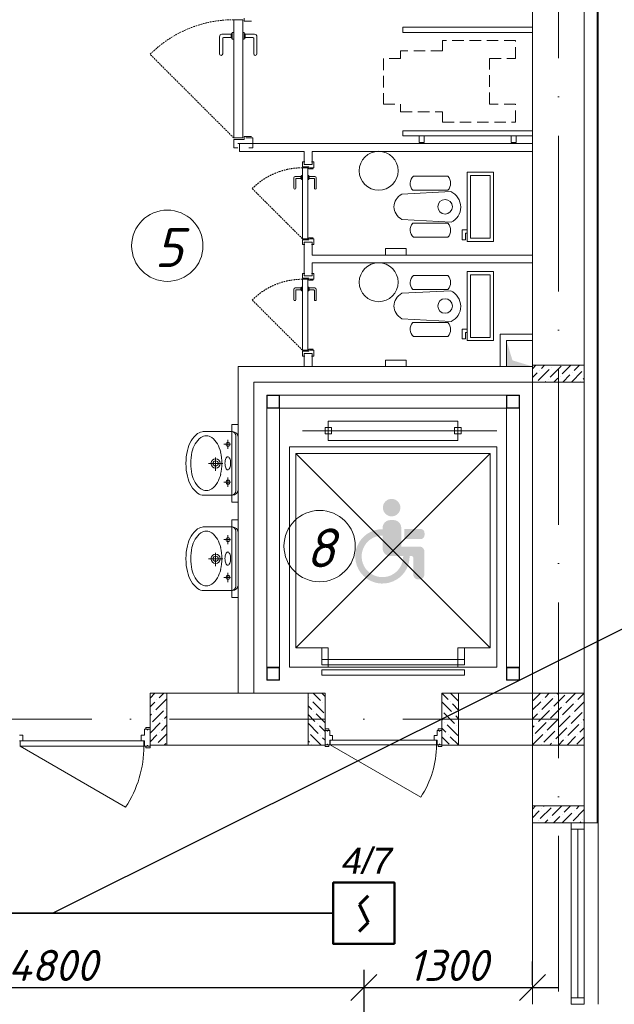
# Model space of a CAD drawing. Header units: millimetres. Extents: x 1114507 to 93926427, y 174473 to 817039.
# Tile 113 of 256: x 1703309 to 1707896, y 487101 to 494697. Entities that reach past the tile are written whole.
import ezdxf

# ---------------------------------------------------------------- set-up
doc = ezdxf.new("R2010")
doc.units = ezdxf.units.MM
for name, pattern in [('ACAD_ISO10W100', [18, 12, -3, 0, -3]), ('Beruniy Xref$0$DASHED', [19.05, 12.7, -6.35]), ('ШТРИХОВАЯ', [19.05, 12.7, -6.35])]:
    doc.linetypes.add(name, pattern=pattern)
for name, color, linetype, lineweight in [('.', 7, 'Continuous', 15), ('Doors', 86, 'Continuous', 13), ('expl', 234, 'Continuous', 13), ('SHEMA', 174, 'Continuous', 25), ('инвалиды', 250, 'Continuous', 40), ('Метал', 157, 'Continuous', 30), ('размеры', 12, 'Continuous', 15), ('Сантехника', 150, 'Continuous', 13)]:
    doc.layers.add(name, color=color, linetype=linetype, lineweight=lineweight)
doc.layers.add('kcd_tx', color=7, linetype='Continuous')
doc.layers.add('PDF22_Geometry', color=7, linetype='Continuous', true_color=0x979797)
doc.layers.add('АСО-стены кирпич 380 мм', color=7, linetype='Continuous', lineweight=35, true_color=0x745739)
doc.styles.get("Standard").update_dxf_attribs({"font": 'isocpeui.ttf'})
doc.dimstyles.new('Санжар', dxfattribs={"dimtxt": 240, "dimasz": 200, "dimexe": 200, "dimexo": 200, "dimgap": 50, "dimtad": 1, "dimdec": 0, "dimtxsty": 'Standard', "dimblk": 'OBLIQUE', "dimcen": 2.5, "dimdle": 200, "dimclrd": 152, "dimclre": 152, "dimclrt": 152, "dimadec": 0, "dimazin": 0, "dimtfac": 1, "dimtdec": 0, "dimtmove": 0, "dimatfit": 3, "dimldrblk": 'OBLIQUE', "dimfxl": 0, "dimlwd": 0, "dimlwe": 0, "dimarcsym": 0})

# ---------------------------------------------------------------- blocks, each defined once
blk = doc.blocks.new('blokqav2mak')
at = {"layer": '.', "lineweight": 0, "ltscale": 100}
h = blk.add_hatch(color=251, dxfattribs=at)
h.dxf.hatch_style = 1
h.paths.add_polyline_path([(1572482, 778846.3), (1572282, 778845.1), (1572282, 779045.1), (1572328.1, 778893.1)])
at = {"layer": 'инвалиды', "lineweight": 0, "ltscale": 200, "true_color": 0xfab905}
h = blk.add_hatch(color=40, dxfattribs=at)
h.paths.add_polyline_path([(1571326.1, 777600.8, -0.414214), (1571386.1, 777660.8), (1571410.1, 777660.8, -0.414214), (1571470.1, 777600.8), (1571470.1, 777456.9), (1571610.7, 777456.9, -0.414214), (1571648.2, 777419.4), (1571648.2, 777240.5, -0.414214), (1571610.7, 777203), (1571600.4, 777203, -0.414214), (1571562.9, 777240.5), (1571562.9, 777368.5, 0.414214), (1571547.9, 777383.5), (1571386.1, 777383.5, -0.414214), (1571326.1, 777443.5)])
h.paths.add_polyline_path([(1571493.5, 777591.7), (1571619.4, 777591.7, -0.414214), (1571649.4, 777561.7), (1571649.4, 777544.5, -0.414214), (1571619.4, 777514.5), (1571493.5, 777514.5)])
h.paths.add_polyline_path([(1571326.1, 777590.8), (1571326.1, 777541.4, 2.454646), (1571485.2, 777383.5), (1571534.7, 777383.5, -2.445012)])
h.paths.add_polyline_path([(1571328.3, 777757, -1), (1571463.3, 777757, -1)])
at = {"color": 32, "lineweight": 0, "ltscale": 100}
blk.add_line((1572982, 775325.1), (1572982, 782725.1), dxfattribs=at)
at = {"color": 252, "lineweight": 0, "ltscale": 100}
for p, q in [((1572989, 775325.1), (1572989, 782732.1)), ((1572989, 775325.1), (1572882, 775325.1)), ((1572989, 775325.1), (1572882, 775325.1)), ((1572882, 775325.1), (1572989, 775325.1))]:
    blk.add_line(p, q, dxfattribs=at)
at = {"lineweight": 0, "ltscale": 100}
for p, q in [((1572882, 775325.1), (1572882, 782625.1)), ((1572482, 775325.1), (1572482, 782225.1)), ((1571347.3, 779705.1), (1571347.3, 779755.1)), ((1571347.3, 779755.1), (1571507.3, 779755.1)), ((1571507.3, 779755.1), (1571507.3, 779705.1)), ((1571507.3, 779705.1), (1571347.3, 779705.1)), ((1572282, 778845.1), (1572282, 779045.1)), ((1572282, 779045.1), (1572482, 779045.1)), ((1572482, 779045.1), (1572482, 778845.1)), ((1572482, 778845.1), (1570212, 778845.1)), ((1570212, 778845.1), (1570212, 776325.1)), ((1571347.3, 778845.1), (1571347.3, 778895.1)), ((1571347.3, 778895.1), (1571507.3, 778895.1)), ((1571507.3, 778845.1), (1571347.3, 778845.1)), ((1571507.3, 778895.1), (1571507.3, 778845.1)), ((1572482, 778845.1), (1572282, 778845.1)), ((1572482, 778725.1), (1570332, 778725.1)), ((1570332, 778725.1), (1570332, 776325.1)), ((1570212, 778398.1), (1570162, 778398.1)), ((1570162, 778398.1), (1570162, 777798.1)), ((1570212, 777798.1), (1570212, 778398.1)), ((1570162, 777798.1), (1570212, 777798.1)), ((1570212, 777662.7), (1570162, 777662.7)), ((1570162, 777662.7), (1570162, 777062.7)), ((1570212, 777062.7), (1570212, 777662.7)), ((1570162, 777062.7), (1570212, 777062.7)), ((1569532, 776325.1), (1570882, 776325.1)), ((1569532, 776325.1), (1569532, 775925.1)), ((1570882, 776325.1), (1570882, 775925.1)), ((1570882, 775925.1), (1570882, 776325.1)), ((1571782, 775926), (1571782, 776326)), ((1571912, 776325.1), (1572482, 776325.1)), ((1569532, 775925.1), (1570882, 775925.1)), ((1571912, 775925.1), (1572482, 775925.1)), ((1572882, 775325.1), (1572482, 775325.1)), ((1572482, 775325.1), (1572882, 775325.1)), ((1572482, 775325.1), (1572482, 773925.1)), ((1572989, 775325.1), (1572989, 773925.1))]:
    blk.add_line(p, q, dxfattribs=at)
at = {"color": 1, "linetype": 'ACAD_ISO10W100', "lineweight": 0, "ltscale": 100}
for p, q in [((1572682, 782425.1), (1572682, 766825.1)), ((1572682, 776125.1), (1545682, 776125.1))]:
    blk.add_line(p, q, dxfattribs=at)
at = {"color": 0, "lineweight": 0}
for p, q in [((1570177.9, 780608.9), (1570177.9, 781521.4)), ((1570177.9, 781521.4), (1570246.7, 781521.4)), ((1570246.7, 781521.4), (1570246.7, 780608.9)), ((1570259.2, 781533.9), (1570259.2, 781508.9)), ((1570259.2, 781508.9), (1570315.4, 781508.9)), ((1570068, 781390.1), (1570068, 781258.9)), ((1570158, 781408.9), (1570086.7, 781408.9)), ((1570093, 781258.9), (1570093, 781377.6)), ((1570099.2, 781383.9), (1570158, 781383.9)), ((1570157.9, 781408.9), (1570157.9, 781383.9)), ((1570165.4, 781415.1), (1570164.2, 781415.1)), ((1570164.2, 781377.6), (1570165.4, 781377.6)), ((1570165.4, 781371.4), (1570165.4, 781421.4)), ((1570165.4, 781421.4), (1570177.9, 781421.4)), ((1570177.9, 781371.4), (1570165.4, 781371.4)), ((1570177.9, 781421.4), (1570177.9, 781371.4)), ((1570259.2, 781421.4), (1570246.7, 781421.4)), ((1570246.7, 781371.4), (1570259.2, 781371.4)), ((1570259.2, 781371.4), (1570259.2, 781421.4)), ((1570259.2, 781415.1), (1570260.4, 781415.1)), ((1570260.4, 781377.6), (1570259.2, 781377.6)), ((1570266.6, 781408.9), (1570337.9, 781408.9)), ((1570325.4, 781383.9), (1570266.6, 781383.9)), ((1570266.7, 781408.9), (1570266.7, 781383.9)), ((1570331.6, 781258.9), (1570331.6, 781377.6)), ((1570356.6, 781390.1), (1570356.6, 781258.9)), ((1570246.7, 780608.9), (1570177.9, 780608.9)), ((1570177.9, 780533.9), (1570177.9, 780596.4)), ((1570177.9, 780596.4), (1570259.2, 780596.4)), ((1570259.2, 780596.4), (1570259.2, 780621.4)), ((1570259.2, 780621.4), (1570315.4, 780621.4)), ((1570271.7, 780608.9), (1570326.1, 780608.9)), ((1570326.1, 780608.9), (1570326.1, 780533.9)), ((1570209.2, 780533.9), (1570177.9, 780533.9)), ((1570209.2, 780565.1), (1570294.9, 780565.1)), ((1570326.1, 780533.9), (1570294.9, 780533.9)), ((1570726.3, 780423.9), (1570707.6, 780423.9)), ((1570707.6, 780423.9), (1570707.6, 780386.4)), ((1570707.6, 780386.4), (1570756.3, 780386.4)), ((1570707.6, 779831.4), (1570707.6, 780378.9)), ((1570707.6, 780378.9), (1570748.8, 780378.9)), ((1570726.3, 780405.1), (1570777.8, 780405.1)), ((1570748.8, 780378.9), (1570748.8, 779831.4)), ((1570756.3, 780386.4), (1570756.3, 780371.4)), ((1570756.3, 780371.4), (1570790.1, 780371.4)), ((1570763.8, 780378.9), (1570796.5, 780378.9)), ((1570796.5, 780423.9), (1570777.8, 780423.9)), ((1570796.5, 780378.9), (1570796.5, 780423.9)), ((1570641.6, 780300.1), (1570641.6, 780221.4)), ((1570695.6, 780311.4), (1570652.9, 780311.4)), ((1570656.6, 780221.4), (1570656.6, 780292.6)), ((1570660.4, 780296.4), (1570695.6, 780296.4)), ((1570695.6, 780311.4), (1570695.6, 780296.4)), ((1570700.1, 780315.1), (1570699.3, 780315.1)), ((1570699.3, 780292.6), (1570700.1, 780292.6)), ((1570700.1, 780288.9), (1570700.1, 780318.9)), ((1570700.1, 780318.9), (1570707.6, 780318.9)), ((1570707.6, 780288.9), (1570700.1, 780288.9)), ((1570707.6, 780318.9), (1570707.6, 780288.9)), ((1570756.3, 780318.9), (1570748.8, 780318.9)), ((1570748.8, 780288.9), (1570756.3, 780288.9)), ((1570756.3, 780288.9), (1570756.3, 780318.9)), ((1570756.3, 780315.1), (1570757.1, 780315.1)), ((1570757.1, 780292.6), (1570756.3, 780292.6)), ((1570760.8, 780311.4), (1570803.5, 780311.4)), ((1570760.8, 780311.4), (1570760.8, 780296.4)), ((1570796, 780296.4), (1570760.8, 780296.4)), ((1570799.8, 780221.4), (1570799.8, 780292.6)), ((1570814.8, 780300.1), (1570814.8, 780221.4)), ((1570748.8, 779831.4), (1570707.6, 779831.4)), ((1570756.3, 779823.9), (1570756.3, 779838.9)), ((1570756.3, 779838.9), (1570790.1, 779838.9)), ((1570763.8, 779831.4), (1570796.5, 779831.4)), ((1570796.5, 779831.4), (1570796.5, 779786.4)), ((1570707.6, 779786.4), (1570707.6, 779823.9)), ((1570707.6, 779823.9), (1570756.3, 779823.9)), ((1570726.3, 779786.4), (1570707.6, 779786.4)), ((1570726.3, 779805.1), (1570777.8, 779805.1)), ((1570796.5, 779786.4), (1570777.8, 779786.4)), ((1570726.3, 779563.9), (1570707.6, 779563.9)), ((1570707.6, 779563.9), (1570707.6, 779526.4)), ((1570726.3, 779545.1), (1570777.8, 779545.1)), ((1570796.5, 779563.9), (1570777.8, 779563.9)), ((1570796.5, 779518.9), (1570796.5, 779563.9)), ((1570695.6, 779451.4), (1570652.9, 779451.4)), ((1570695.6, 779451.4), (1570695.6, 779436.4)), ((1570700.1, 779455.1), (1570699.3, 779455.1)), ((1570700.1, 779428.9), (1570700.1, 779458.9)), ((1570700.1, 779458.9), (1570707.6, 779458.9)), ((1570707.6, 779526.4), (1570756.3, 779526.4)), ((1570707.6, 778971.4), (1570707.6, 779518.9)), ((1570707.6, 779518.9), (1570748.8, 779518.9)), ((1570707.6, 779458.9), (1570707.6, 779428.9)), ((1570748.8, 779518.9), (1570748.8, 778971.4)), ((1570756.3, 779458.9), (1570748.8, 779458.9)), ((1570756.3, 779526.4), (1570756.3, 779511.4)), ((1570756.3, 779511.4), (1570790.1, 779511.4)), ((1570756.3, 779428.9), (1570756.3, 779458.9)), ((1570756.3, 779455.1), (1570757.1, 779455.1)), ((1570760.8, 779451.4), (1570803.5, 779451.4)), ((1570760.8, 779451.4), (1570760.8, 779436.4)), ((1570763.8, 779518.9), (1570796.5, 779518.9)), ((1570641.6, 779440.1), (1570641.6, 779361.4)), ((1570656.6, 779361.4), (1570656.6, 779432.6)), ((1570660.4, 779436.4), (1570695.6, 779436.4)), ((1570699.3, 779432.6), (1570700.1, 779432.6)), ((1570707.6, 779428.9), (1570700.1, 779428.9)), ((1570748.8, 779428.9), (1570756.3, 779428.9)), ((1570757.1, 779432.6), (1570756.3, 779432.6)), ((1570796, 779436.4), (1570760.8, 779436.4)), ((1570799.8, 779361.4), (1570799.8, 779432.6)), ((1570814.8, 779440.1), (1570814.8, 779361.4)), ((1570748.8, 778971.4), (1570707.6, 778971.4)), ((1570707.6, 778926.4), (1570707.6, 778963.9)), ((1570707.6, 778963.9), (1570756.3, 778963.9)), ((1570726.3, 778926.4), (1570707.6, 778926.4)), ((1570726.3, 778945.1), (1570777.8, 778945.1)), ((1570756.3, 778963.9), (1570756.3, 778978.9)), ((1570756.3, 778978.9), (1570790.1, 778978.9)), ((1570763.8, 778971.4), (1570796.5, 778971.4)), ((1570796.5, 778926.4), (1570777.8, 778926.4)), ((1570796.5, 778971.4), (1570796.5, 778926.4))]:
    blk.add_line(p, q, dxfattribs=at)
at = {"lineweight": 0}
for p, q in [((1571482, 781423.6), (1571482, 781463.6)), ((1571482, 781463.6), (1572482, 781463.5)), ((1572482, 781463.5), (1572482, 781423.5)), ((1572482, 781423.5), (1571482, 781423.6)), ((1571482, 780625.2), (1571482, 780665.2)), ((1571482, 780665.2), (1572482, 780665.1)), ((1572482, 780625.1), (1571482, 780625.2)), ((1571647.3, 780625.1), (1571607.3, 780625.1)), ((1571607.3, 780625.1), (1571607.3, 780575.1)), ((1571647.3, 780575.1), (1571647.3, 780625.1)), ((1572316.7, 780575.1), (1572316.7, 780625.1)), ((1572316.7, 780625.1), (1572356.7, 780625.1)), ((1572356.7, 780625.1), (1572356.7, 780575.1)), ((1572482, 780665.1), (1572482, 780625.1)), ((1571607.3, 780575.1), (1571647.3, 780575.1)), ((1572356.7, 780575.1), (1572316.7, 780575.1))]:
    blk.add_line(p, q, dxfattribs=at)
at = {"linetype": 'ШТРИХОВАЯ', "lineweight": 0, "ltscale": 7}
for p, q in [((1572352, 781360), (1571788.3, 781360)), ((1571788.3, 781360), (1571788.3, 781280.4)), ((1572352, 781220.7), (1572352, 781360)), ((1571788.3, 781280.4), (1571465.3, 781280.4)), ((1571465.3, 781280.4), (1571465.3, 781220.7)), ((1571465.3, 781220.7), (1571332, 781220.7)), ((1571332, 781220.7), (1571332, 780870.7)), ((1572152, 780870.7), (1572152, 781220.7)), ((1572152, 781220.7), (1572352, 781220.7)), ((1571332, 780870.7), (1571465.3, 780870.7)), ((1571465.3, 780870.7), (1571465.3, 780811)), ((1572352, 780870.7), (1572152, 780870.7)), ((1572352, 780731.4), (1572352, 780870.7)), ((1571465.3, 780811), (1571788.3, 780811)), ((1571788.3, 780811), (1571788.3, 780731.4)), ((1571788.3, 780731.4), (1572352, 780731.4))]:
    blk.add_line(p, q, dxfattribs=at)
at = {"color": 0, "linetype": 'Beruniy Xref$0$DASHED', "lineweight": 0}
for p, q in [((1570177.9, 780608.9), (1569532.7, 781254.1)), ((1570707.6, 779831.4), (1570320.4, 780218.5)), ((1570707.6, 778971.4), (1570320.4, 779358.5))]:
    blk.add_line(p, q, dxfattribs=at)
at = {"color": 116, "lineweight": 0, "ltscale": 100, "true_color": 0x136734}
for p, q in [((1572482, 779095.1), (1572232, 779095.1)), ((1572232, 779095.1), (1572232, 778845.1))]:
    blk.add_line(p, q, dxfattribs=at)
at = {"linetype": 'Continuous', "lineweight": 0, "ltscale": 100}
for p, q in [((1572482, 778828.2, 0), (1572508.9, 778855.1, 0)), ((1572552.5, 778831.4, 0), (1572576.2, 778855.1, 0)), ((1572619.9, 778764, 0), (1572704.1, 778848.2, 0)), ((1572712.5, 778789.3, 0), (1572778.3, 778855.1, 0)), ((1572805.1, 778814.5, 0), (1572845.7, 778855.1, 0)), ((1572482, 778760.9, 0), (1572518.8, 778797.7, 0)), ((1572527.3, 778738.8, 0), (1572611.5, 778823, 0)), ((1572535.7, 778814.5, 0), (1572535.7, 778814.5, 0)), ((1572628.3, 778839.8, 0), (1572628.3, 778839.8, 0)), ((1572695.6, 778772.4, 0), (1572695.6, 778772.4, 0)), ((1572715.7, 778725.1, 0), (1572771.4, 778780.9, 0)), ((1572783, 778725.1, 0), (1572864, 778806.1, 0)), ((1572788.3, 778797.7, 0), (1572788.3, 778797.7, 0)), ((1572880.9, 778823, 0), (1572880.9, 778823, 0)), ((1572580.9, 778725.1, 0), (1572586.2, 778730.4, 0)), ((1572603, 778747.2, 0), (1572603, 778747.2, 0)), ((1572648.3, 778725.1, 0), (1572678.8, 778755.6, 0)), ((1572855.6, 778730.4, 0), (1572855.6, 778730.4, 0)), ((1572872.4, 778747.2, 0), (1572882, 778756.8, 0)), ((1569532, 776286.9, 0), (1569570.3, 776325.1, 0)), ((1569577.3, 776197.4, 0), (1569661.5, 776281.6, 0)), ((1569585.7, 776273.2, 0), (1569585.7, 776273.2, 0)), ((1569602.6, 776290, 0), (1569637.6, 776325.1, 0)), ((1570752, 776295, 0), (1570754.1, 776293, 0)), ((1570770.9, 776276.1, 0), (1570770.9, 776276.1, 0)), ((1570789.3, 776325.1, 0), (1570846.7, 776267.7, 0)), ((1570856.7, 776325.1, 0), (1570882, 776299.7, 0)), ((1571782.5, 776325.1, 0), (1571831.5, 776276.1, 0)), ((1571849.9, 776325.1, 0), (1571912, 776263, 0)), ((1572486.7, 776267.9), (1572543.8, 776325.1)), ((1572554, 776200.6), (1572638.2, 776284.8)), ((1572562.4, 776276.3), (1572562.4, 776276.3)), ((1572579.3, 776293.2), (1572611.2, 776325.1)), ((1572646.6, 776225.8), (1572730.8, 776310)), ((1572655, 776301.6), (1572655, 776301.6)), ((1572671.9, 776318.4), (1572678.5, 776325.1)), ((1572739.2, 776251.1), (1572813.2, 776325.1)), ((1572831.8, 776276.3), (1572880.6, 776325.1)), ((1569532, 776219.5, 0), (1569568.9, 776256.4, 0)), ((1569552, 776104.8, 0), (1569636.2, 776189, 0)), ((1569653.1, 776205.9, 0), (1569653.1, 776205.9, 0)), ((1570752, 776227.7, 0), (1570779.3, 776200.4, 0)), ((1570787.7, 776259.3, 0), (1570871.9, 776175.1, 0)), ((1570863.5, 776250.9, 0), (1570863.5, 776250.9, 0)), ((1570880.4, 776234, 0), (1570882, 776232.4, 0)), ((1571782, 776258.3, 0), (1571856.8, 776183.5, 0)), ((1571848.3, 776259.3, 0), (1571848.3, 776259.3, 0)), ((1571865.2, 776242.5, 0), (1571912, 776195.6, 0)), ((1572482, 776196), (1572545.6, 776259.5)), ((1572528.7, 776108), (1572612.9, 776192.2)), ((1572621.4, 776133.2), (1572705.5, 776217.4)), ((1572629.8, 776209), (1572629.8, 776209)), ((1572714, 776158.5), (1572798.2, 776242.7)), ((1572722.4, 776234.2), (1572722.4, 776234.2)), ((1572806.6, 776183.7), (1572882, 776259.2)), ((1572815, 776259.5), (1572815, 776259.5)), ((1569532, 776152.2, 0), (1569543.6, 776163.8, 0)), ((1569560.5, 776180.6, 0), (1569560.5, 776180.6, 0)), ((1569627.8, 776113.2, 0), (1569627.8, 776113.2, 0)), ((1569644.6, 776130.1, 0), (1569662, 776147.5, 0)), ((1570752, 776160.3, 0), (1570804.6, 776107.8, 0)), ((1570796.2, 776183.5, 0), (1570796.2, 776183.5, 0)), ((1570813, 776166.7, 0), (1570882, 776097.7, 0)), ((1571782, 776123.5, 0), (1571789.4, 776116.2, 0)), ((1571797.8, 776175.1, 0), (1571882, 776090.9, 0)), ((1571873.6, 776166.7, 0), (1571873.6, 776166.7, 0)), ((1571890.4, 776149.9, 0), (1571912, 776128.3, 0)), ((1572482, 776128.6), (1572520.3, 776166.9)), ((1572537.2, 776183.7), (1572537.2, 776183.7)), ((1572596.1, 776040.6), (1572680.3, 776124.8)), ((1572604.5, 776116.4), (1572604.5, 776116.4)), ((1572688.7, 776065.9), (1572772.9, 776150.1)), ((1572697.1, 776141.6), (1572697.1, 776141.6)), ((1572781.3, 776091.1), (1572865.5, 776175.3)), ((1572789.7, 776166.9), (1572789.7, 776166.9)), ((1572873.9, 776116.4), (1572882, 776124.5)), ((1569532, 776017.5, 0), (1569611, 776096.4, 0)), ((1569535.2, 776088, 0), (1569535.2, 776088, 0)), ((1569619.4, 776037.5, 0), (1569662, 776080.1, 0)), ((1570752, 776093, 0), (1570829.8, 776015.2, 0)), ((1570821.4, 776090.9, 0), (1570821.4, 776090.9, 0)), ((1570838.3, 776074.1, 0), (1570882, 776030.3, 0)), ((1571782, 776056.2, 0), (1571814.7, 776023.6, 0)), ((1571806.2, 776099.3, 0), (1571806.2, 776099.3, 0)), ((1571823.1, 776082.5, 0), (1571907.3, 775998.3, 0)), ((1571898.9, 776074.1, 0), (1571898.9, 776074.1, 0)), ((1572482, 776061.3), (1572495.1, 776074.3)), ((1572503.5, 776015.4), (1572587.7, 776099.5)), ((1572511.9, 776091.1), (1572511.9, 776091.1)), ((1572663.5, 775973.3), (1572747.6, 776057.4)), ((1572671.9, 776049), (1572671.9, 776049)), ((1572756.1, 775998.5), (1572840.2, 776082.7)), ((1572764.5, 776074.3), (1572764.5, 776074.3)), ((1572848.7, 776023.8), (1572882, 776057.1)), ((1572857.1, 776099.5), (1572857.1, 776099.5)), ((1569532, 775950.1, 0), (1569585.7, 776003.8, 0)), ((1569594.1, 775944.9, 0), (1569662, 776012.8, 0)), ((1569602.6, 776020.6, 0), (1569602.6, 776020.6, 0)), ((1570752, 775958.3, 0), (1570762.5, 775947.8, 0)), ((1570754.1, 776023.6, 0), (1570754.1, 776023.6, 0)), ((1570770.9, 776006.7, 0), (1570852.5, 775925.1, 0)), ((1570846.7, 775998.3, 0), (1570846.7, 775998.3, 0)), ((1570863.5, 775981.5, 0), (1570882, 775963, 0)), ((1571782, 775988.8, 0), (1571839.9, 775931, 0)), ((1571831.5, 776006.7, 0), (1571831.5, 776006.7, 0)), ((1571848.3, 775989.9, 0), (1571912, 775926.2, 0)), ((1572482, 775926.5), (1572562.4, 776006.9)), ((1572486.7, 775998.5), (1572486.7, 775998.5)), ((1572570.8, 775948), (1572655, 776032.2)), ((1572579.3, 776023.8), (1572579.3, 776023.8)), ((1572682.6, 775925.1), (1572722.4, 775964.8)), ((1572739.2, 775981.7), (1572739.2, 775981.7)), ((1572750, 775925.1), (1572815, 775990.1)), ((1572823.4, 775931.2), (1572882, 775989.8)), ((1572831.8, 776006.9), (1572831.8, 776006.9)), ((1569577.3, 775928, 0), (1569577.3, 775928, 0)), ((1569641.7, 775925.1, 0), (1569653.1, 775936.4, 0)), ((1570779.3, 775931, 0), (1570779.3, 775931, 0)), ((1572554, 775931.2), (1572554, 775931.2)), ((1572615.3, 775925.1), (1572629.8, 775939.6)), ((1572646.6, 775956.4), (1572646.6, 775956.4)), ((1572482, 775431.5, 0), (1572505.6, 775455.1, 0)), ((1572542.8, 775357.6, 0), (1572627, 775441.8, 0)), ((1572551.3, 775433.4, 0), (1572551.3, 775433.4, 0)), ((1572568.1, 775450.2, 0), (1572573, 775455.1, 0)), ((1572635.4, 775382.9, 0), (1572707.7, 775455.1, 0)), ((1572728.1, 775408.1, 0), (1572775, 775455.1, 0)), ((1572820.7, 775433.4, 0), (1572842.4, 775455.1, 0)), ((1572482, 775364.2, 0), (1572534.4, 775416.5, 0)), ((1572618.6, 775366, 0), (1572618.6, 775366, 0)), ((1572645, 775325.1, 0), (1572694.4, 775374.4, 0)), ((1572711.2, 775391.3, 0), (1572711.2, 775391.3, 0)), ((1572712.4, 775325.1, 0), (1572787, 775399.7, 0)), ((1572795.4, 775340.8, 0), (1572879.6, 775424.9, 0)), ((1572803.8, 775416.5, 0), (1572803.8, 775416.5, 0)), ((1572526, 775340.8, 0), (1572526, 775340.8, 0)), ((1572577.7, 775325.1, 0), (1572601.8, 775349.2, 0)), ((1572847.1, 775325.1, 0), (1572854.3, 775332.3, 0)), ((1572871.2, 775349.2, 0), (1572871.2, 775349.2, 0))]:
    blk.add_line(p, q, dxfattribs=at)
at = {"color": 46, "lineweight": 0}
for p, q in [((1572382, 778625.1), (1570432, 778625.1)), ((1570432, 778625.1), (1570432, 776525.1)), ((1572382, 776425.1), (1572382, 778625.1)), ((1572282, 778525.1), (1570532, 778525.1)), ((1570532, 778525.1), (1570532, 776525.1)), ((1572282, 776425.1), (1572282, 778525.1))]:
    blk.add_line(p, q, dxfattribs=at)
at = {"color": 0, "lineweight": 0, "ltscale": 100}
for p, q in [((1570907, 778275.1), (1570907, 778425.1)), ((1570907, 778425.1), (1571907, 778425.1)), ((1571907, 778425.1), (1571907, 778275.1)), ((1572207, 778350.1), (1570707, 778350.1)), ((1570932, 778375.1), (1570882, 778375.1)), ((1570882, 778375.1), (1570882, 778325.1)), ((1570882, 778325.1), (1570932, 778325.1)), ((1570932, 778325.1), (1570932, 778375.1)), ((1571882, 778325.1), (1571882, 778375.1)), ((1571882, 778375.1), (1571932, 778375.1)), ((1571932, 778325.1), (1571882, 778325.1)), ((1571932, 778375.1), (1571932, 778325.1)), ((1571907, 778275.1), (1570907, 778275.1)), ((1572207, 778225.1), (1570607, 778225.1)), ((1570607, 778225.1), (1570607, 776525.1)), ((1570657, 776675.1), (1570657, 778175.1)), ((1570657, 778175.1), (1572157, 778175.1)), ((1572157, 778175.1), (1570657, 776675.1)), ((1572157, 776675.1), (1570657, 778175.1)), ((1572157, 778175.1), (1572157, 776675.1)), ((1572207, 776525.1), (1572207, 778225.1)), ((1570907, 776675.1), (1570657, 776675.1)), ((1570907, 776675.1), (1570857, 776675.1)), ((1570857, 776675.1), (1570857, 776585.1)), ((1570907, 776525.1), (1570907, 776675.1)), ((1570907, 776585.1), (1570907, 776675.1)), ((1572157, 776675.1), (1571907, 776675.1)), ((1571907, 776675.1), (1571907, 776525.1)), ((1571907, 776585.1), (1571907, 776675.1)), ((1571907, 776675.1), (1571957, 776675.1)), ((1571957, 776675.1), (1571957, 776585.1)), ((1571957, 776585.1), (1570857, 776585.1)), ((1570857, 776585.1), (1570857, 776545.1)), ((1570857, 776585.1), (1570907, 776585.1)), ((1571957, 776585.1), (1571907, 776585.1)), ((1571957, 776545.1), (1571957, 776585.1)), ((1570607, 776525.1), (1572207, 776525.1)), ((1570857, 776545.1), (1571957, 776545.1)), ((1571957, 776505.1), (1570857, 776505.1)), ((1570857, 776505.1), (1570857, 776465.1)), ((1571957, 776465.1), (1571957, 776505.1)), ((1570857, 776465.1), (1571957, 776465.1))]:
    blk.add_line(p, q, dxfattribs=at)
at = {"color": 5, "lineweight": 0}
for p, q in [((1572782, 775325.1), (1572782, 775275.1)), ((1572882, 775325.1), (1572782, 775325.1)), ((1572782, 775275.1), (1572782, 773975.1)), ((1572782, 775275.1), (1572882, 775275.1)), ((1572832, 775275.1), (1572832, 773975.1)), ((1572882, 775275.1), (1572882, 775325.1)), ((1572882, 775275.1), (1572882, 773975.1)), ((1572782, 773925.1), (1572782, 773975.1)), ((1572782, 773975.1), (1572882, 773975.1)), ((1572882, 773925.1), (1572782, 773925.1)), ((1572882, 773975.1), (1572882, 773925.1))]:
    blk.add_line(p, q, dxfattribs=at)
at = {"lineweight": 0, "ltscale": 100}
for centre in [(1571295.7, 780355.8), (1571295.7, 779495.8)]:
    blk.add_circle(centre, 150, dxfattribs=at)
at = {"color": 0, "linetype": 'Beruniy Xref$0$DASHED', "lineweight": 0}
for centre, radius in [((1570177.9, 780608.9), 912.5), ((1570707.6, 779831.4), 547.5), ((1570707.6, 778971.4), 547.5)]:
    blk.add_arc(centre, radius, 90, 135, dxfattribs=at)
at = {"color": 0, "lineweight": 0}
for centre, radius, start, end in [((1570086.7, 781390.1), 18.8, 90, 180), ((1570099.2, 781377.6), 6.25, 90, 180), ((1570164.2, 781408.9), 6.25, 90, 180), ((1570164.2, 781383.9), 6.25, 180, 270), ((1570260.4, 781408.9), 6.25, 0, 90), ((1570260.4, 781383.9), 6.25, 270, 0), ((1570325.4, 781377.6), 6.25, 0, 90), ((1570337.9, 781390.1), 18.8, 0, 90), ((1570080.5, 781258.9), 12.5, 180, 0), ((1570344.1, 781258.9), 12.5, 180, 0), ((1570652.9, 780300.1), 11.3, 90, 180), ((1570660.4, 780292.6), 3.75, 90, 180), ((1570699.3, 780311.4), 3.75, 90, 180), ((1570699.3, 780296.4), 3.75, 180, 270), ((1570757.1, 780311.4), 3.75, 0, 90), ((1570757.1, 780296.4), 3.75, 270, 0), ((1570796, 780292.6), 3.75, 0, 90), ((1570803.5, 780300.1), 11.3, 0, 90), ((1570649.1, 780221.4), 7.5, 180, 0), ((1570807.3, 780221.4), 7.5, 180, 0), ((1570652.9, 779440.1), 11.3, 90, 180), ((1570699.3, 779451.4), 3.75, 90, 180), ((1570757.1, 779451.4), 3.75, 0, 90), ((1570803.5, 779440.1), 11.3, 0, 90), ((1570660.4, 779432.6), 3.75, 90, 180), ((1570699.3, 779436.4), 3.75, 180, 270), ((1570757.1, 779436.4), 3.75, 270, 0), ((1570796, 779432.6), 3.75, 0, 90), ((1570649.1, 779361.4), 7.5, 180, 0), ((1570807.3, 779361.4), 7.5, 180, 0)]:
    blk.add_arc(centre, radius, start, end, dxfattribs=at)
at = {"layer": 'Doors', "lineweight": 0}
for p, q in [((1569490, 776000.6), (1569490, 776047.8)), ((1569508.8, 776047.8), (1569490, 776047.8)), ((1569499.1, 776047.8), (1569499.1, 776060.4)), ((1569532, 776060.4), (1569499.1, 776060.4)), ((1569508.8, 776047.8), (1569508.8, 776042)), ((1569513.9, 776042), (1569508.8, 776042)), ((1569513.9, 776047.8), (1569513.9, 776042)), ((1569532, 776047.8), (1569513.9, 776047.8)), ((1569532, 776047.8), (1569513.9, 776047.8)), ((1569532, 776047.8), (1569532, 776060.4)), ((1569532, 775916.6), (1569532, 776047.8)), ((1569532, 776047.8), (1569532, 776047.8)), ((1570882, 776049.3), (1570910.3, 776049.3)), ((1570882, 776038.5), (1570882, 776049.3)), ((1570882, 775926), (1570882, 776038.5)), ((1570882, 776038.5), (1570897.6, 776038.5)), ((1570882, 776038.5), (1570897.6, 776038.5)), ((1570882, 776038.5), (1570882, 776038.5)), ((1570897.6, 776038.5), (1570897.6, 776033.5)), ((1570897.6, 776033.5), (1570902, 776033.5)), ((1570902, 776038.5), (1570918, 776038.5)), ((1570902, 776038.5), (1570902, 776033.5)), ((1570910.3, 776038.5), (1570910.3, 776049.3)), ((1570918, 775998), (1570918, 776038.5)), ((1571746, 775998), (1571746, 776038.5)), ((1571762.1, 776038.5), (1571746, 776038.5)), ((1571753.8, 776038.5), (1571753.8, 776049.3)), ((1571782, 776049.3), (1571753.8, 776049.3)), ((1571762.1, 776038.5), (1571762.1, 776033.5)), ((1571766.5, 776033.5), (1571762.1, 776033.5)), ((1571766.5, 776038.5), (1571766.5, 776033.5)), ((1571782, 776038.5), (1571766.5, 776038.5)), ((1571782, 776038.5), (1571766.5, 776038.5)), ((1571782, 776038.5), (1571782, 776049.3)), ((1571782, 775926), (1571782, 776038.5)), ((1571782, 776038.5), (1571782, 776038.5)), ((1568524, 776000.6), (1568550.4, 776000.6)), ((1568524, 775958.6), (1569463.6, 775958.6)), ((1568529.1, 775916.6), (1568529.1, 775958.6)), ((1568550.4, 775958.6), (1568550.4, 776000.6)), ((1569463.6, 775958.6), (1569463.6, 776000.6)), ((1569490, 776000.6), (1569463.6, 776000.6)), ((1569463.6, 775958.6), (1569490, 775958.6)), ((1569485, 775916.6), (1569485, 775958.6)), ((1569490, 775916.6), (1569490, 775958.6)), ((1570918, 775998), (1570940.7, 775998)), ((1570918, 775962), (1571723.4, 775962)), ((1570918, 775926), (1570918, 775962)), ((1570922.4, 775926), (1570922.4, 775962)), ((1570940.7, 775962), (1570940.7, 775998)), ((1571723.4, 775962), (1571723.4, 775998)), ((1571746, 775998), (1571723.4, 775998)), ((1571723.4, 775962), (1571746, 775962)), ((1571741.7, 775926), (1571741.7, 775962)), ((1571746, 775926), (1571746, 775962)), ((1568529.1, 775916.6), (1569343.3, 775446.5)), ((1568529.1, 775916.6), (1569485, 775916.6)), ((1569508.8, 775916.6), (1569490, 775916.6)), ((1569499.1, 775916.6), (1569499.1, 775904)), ((1569532, 775904), (1569499.1, 775904)), ((1569508.8, 775916.6), (1569508.8, 775922.4)), ((1569513.9, 775922.4), (1569508.8, 775922.4)), ((1569513.9, 775916.6), (1569513.9, 775922.4)), ((1569532, 775916.6), (1569513.9, 775916.6)), ((1569532, 775916.6), (1569532, 775916.6)), ((1569532, 775916.6), (1569532, 775904)), ((1570882, 775926), (1570897.6, 775926)), ((1570882, 775926), (1570882, 775926)), ((1570882, 775926), (1570882, 775915.2)), ((1570882, 775915.2), (1570910.3, 775915.2)), ((1570897.6, 775930.9), (1570902, 775930.9)), ((1570897.6, 775926), (1570897.6, 775930.9)), ((1570902, 775926), (1570902, 775930.9)), ((1570902, 775926), (1570918, 775926)), ((1570910.3, 775926), (1570910.3, 775915.2)), ((1570922.4, 775926), (1571620.3, 775523)), ((1570922.4, 775926), (1571741.7, 775926)), ((1571762.1, 775926), (1571746, 775926)), ((1571753.8, 775926), (1571753.8, 775915.2)), ((1571782, 775915.2), (1571753.8, 775915.2)), ((1571762.1, 775926), (1571762.1, 775930.9)), ((1571766.5, 775930.9), (1571762.1, 775930.9)), ((1571766.5, 775926), (1571766.5, 775930.9)), ((1571782, 775926), (1571766.5, 775926)), ((1571782, 775926), (1571782, 775926)), ((1571782, 775926), (1571782, 775915.2))]:
    blk.add_line(p, q, dxfattribs=at)
for centre, radius in [((1568634.1, 775916.6), 850.9), ((1571012.4, 775926), 729.4)]:
    blk.add_arc(centre, radius, 326.46276, 0, dxfattribs=at)
at = {"layer": 'АСО-стены кирпич 380 мм', "color": 5, "lineweight": 0}
for p, q in [((1570222, 780565.1), (1572482, 780565.1)), ((1570222, 780505.1), (1570222, 780565.1)), ((1572482, 780565.1), (1572482, 780505.1)), ((1570722, 780505.1), (1570222, 780505.1)), ((1570722, 780405.1), (1570722, 780505.1)), ((1572482, 780505.1), (1570782, 780505.1)), ((1570782, 780505.1), (1570782, 780405.1)), ((1570782, 780405.1), (1570722, 780405.1)), ((1570722, 779545.1), (1570722, 779805.1)), ((1570722, 779805.1), (1570782, 779805.1)), ((1570782, 779805.1), (1570782, 779705.1)), ((1570782, 779705.1), (1572482, 779705.1)), ((1572482, 779705.1), (1572482, 779645.1)), ((1570782, 779645.1), (1570782, 779545.1)), ((1572482, 779645.1), (1570782, 779645.1)), ((1570782, 779545.1), (1570722, 779545.1)), ((1570722, 778845.1), (1570722, 778945.1)), ((1570722, 778945.1), (1570782, 778945.1)), ((1570782, 778945.1), (1570782, 778845.1))]:
    blk.add_line(p, q, dxfattribs=at)
at = {"layer": 'Метал', "color": 0, "lineweight": 0}
for p, q in [((1570532, 778625.1), (1570432, 778625.1)), ((1570432, 778625.1), (1570432, 778525.1)), ((1570529, 778622.1), (1570435, 778622.1)), ((1570435, 778622.1), (1570435, 778528.1)), ((1570529, 778528.1), (1570529, 778622.1)), ((1570532, 778525.1), (1570532, 778625.1)), ((1572282, 778525.1), (1572282, 778625.1)), ((1572282, 778625.1), (1572382, 778625.1)), ((1572285, 778528.1), (1572285, 778622.1)), ((1572285, 778622.1), (1572379, 778622.1)), ((1572379, 778622.1), (1572379, 778528.1)), ((1572382, 778625.1), (1572382, 778525.1)), ((1570432, 778525.1), (1570532, 778525.1)), ((1570435, 778528.1), (1570529, 778528.1)), ((1572382, 778525.1), (1572282, 778525.1)), ((1572379, 778528.1), (1572285, 778528.1)), ((1570432, 776425.1), (1570432, 776525.1)), ((1570432, 776525.1), (1570532, 776525.1)), ((1570435, 776428.1), (1570435, 776522.1)), ((1570435, 776522.1), (1570529, 776522.1)), ((1570529, 776522.1), (1570529, 776428.1)), ((1570532, 776525.1), (1570532, 776425.1)), ((1572282, 776525.1), (1572282, 776425.1)), ((1572382, 776525.1), (1572282, 776525.1)), ((1572285, 776522.1), (1572285, 776428.1)), ((1572379, 776522.1), (1572285, 776522.1)), ((1572379, 776428.1), (1572379, 776522.1)), ((1572382, 776425.1), (1572382, 776525.1)), ((1570532, 776425.1), (1570432, 776425.1)), ((1570529, 776428.1), (1570435, 776428.1)), ((1572282, 776425.1), (1572382, 776425.1)), ((1572285, 776428.1), (1572379, 776428.1))]:
    blk.add_line(p, q, dxfattribs=at)
at = {"layer": 'размеры', "lineweight": 0, "ltscale": 5}
for p, q in [((1572482, 778725.1), (1572482, 778855.1)), ((1572482, 778855.1), (1572882, 778855.1)), ((1572882, 778855.1), (1572482, 778855.1)), ((1572482, 778855.1), (1572482, 778725.1)), ((1572882, 778855.1), (1572882, 778725.1)), ((1572882, 778725.1), (1572882, 778855.1)), ((1572882, 778725.1), (1572482, 778725.1)), ((1572482, 778725.1), (1572882, 778725.1)), ((1569532, 775925.1), (1569532, 776325.1)), ((1569532, 776325.1), (1569662, 776325.1)), ((1569662, 776325.1), (1569662, 775925.1)), ((1570882, 776325.1), (1570752, 776325.1)), ((1570752, 776325.1), (1570752, 775925.1)), ((1570882, 775925.1), (1570882, 776325.1)), ((1571912, 776325.1), (1571782, 776325.1)), ((1571782, 776325.1), (1571782, 775925.1)), ((1571912, 775925.1), (1571912, 776325.1)), ((1572882, 776325.1), (1572482, 776325.1)), ((1572482, 776325.1), (1572482, 775925.1)), ((1572882, 775925.1), (1572882, 776325.1)), ((1569662, 775925.1), (1569532, 775925.1)), ((1570752, 775925.1), (1570882, 775925.1)), ((1571782, 775925.1), (1571912, 775925.1)), ((1572482, 775925.1), (1572882, 775925.1)), ((1572482, 775455.1), (1572482, 775325.1)), ((1572882, 775455.1), (1572482, 775455.1)), ((1572882, 775325.1), (1572882, 775455.1)), ((1572482, 775325.1), (1572882, 775325.1))]:
    blk.add_line(p, q, dxfattribs=at)
at = {"layer": 'Сантехника', "lineweight": 0}
for p, q in [((1571565.3, 780313.5), (1571830.6, 780313.5)), ((1572182, 780344.7), (1571978.8, 780344.7)), ((1571978.8, 780344.7), (1571978.8, 779811.3)), ((1572157, 780319.7), (1572003.8, 780319.7)), ((1572003.8, 780319.7), (1572003.8, 779836.3)), ((1572157, 779836.3), (1572157, 780319.7)), ((1572182, 779811.3), (1572182, 780344.7)), ((1571852.7, 780196.3), (1571473.9, 780176)), ((1571559.9, 780205.4), (1571830.6, 780205.4)), ((1571473.9, 779980), (1571855.6, 779959.5)), ((1571559.9, 779950.5), (1571830.6, 779950.5)), ((1571565.3, 779842.4), (1571830.6, 779842.4)), ((1571978.8, 779900.2), (1571940.7, 779900.2)), ((1571940.7, 779900.2), (1571940.7, 779824)), ((1571966.1, 779824), (1571966.1, 779874.8)), ((1571966.1, 779874.8), (1571978.8, 779874.8)), ((1572003.8, 779836.3), (1572157, 779836.3)), ((1571940.7, 779824), (1571966.1, 779824)), ((1571978.8, 779811.3), (1572182, 779811.3)), ((1571565.3, 779547.9), (1571830.6, 779547.9)), ((1572182, 779579.1), (1571978.8, 779579.1)), ((1571978.8, 779579.1), (1571978.8, 779045.7)), ((1572157, 779554.1), (1572003.8, 779554.1)), ((1572003.8, 779554.1), (1572003.8, 779070.7)), ((1572157, 779070.7), (1572157, 779554.1)), ((1572182, 779045.7), (1572182, 779579.1)), ((1571852.7, 779430.7), (1571473.9, 779410.4)), ((1571559.9, 779439.8), (1571830.6, 779439.8)), ((1571473.9, 779214.4), (1571855.6, 779193.9)), ((1571559.9, 779184.9), (1571830.6, 779184.9)), ((1571565.3, 779076.8), (1571830.6, 779076.8)), ((1571978.8, 779134.6), (1571940.7, 779134.6)), ((1571940.7, 779134.6), (1571940.7, 779058.4)), ((1571966.1, 779058.4), (1571966.1, 779109.2)), ((1571966.1, 779109.2), (1571978.8, 779109.2)), ((1571940.7, 779058.4), (1571966.1, 779058.4)), ((1571978.8, 779045.7), (1572182, 779045.7)), ((1572003.8, 779070.7), (1572157, 779070.7)), ((1569941.8, 778343.3), (1570167.1, 778343.3)), ((1570194.1, 778313.7), (1570194.1, 778098.1)), ((1570153.5, 778245.6), (1570102.2, 778245.6)), ((1570133, 778281.2), (1570133, 778210)), ((1570212, 778298.4), (1570212, 778098.1)), ((1570094.5, 778098.1), (1569984.3, 778098.1)), ((1570038.1, 778142.6), (1570038.1, 778041.5)), ((1570194.1, 777882.6), (1570194.1, 778098.1)), ((1570212, 778098.1), (1570212, 777897.9)), ((1570153.5, 777953.4), (1570102.2, 777953.4)), ((1570133, 777989), (1570133, 777917.8)), ((1570167.1, 777852.9), (1569941.8, 777852.9)), ((1569941.8, 777607.9), (1570167.1, 777607.9)), ((1570194.1, 777578.2), (1570194.1, 777362.7)), ((1570212, 777562.9), (1570212, 777362.7)), ((1570153.5, 777510.2), (1570102.2, 777510.2)), ((1570133, 777545.8), (1570133, 777474.6)), ((1570038.1, 777407.2), (1570038.1, 777306)), ((1570094.5, 777362.7), (1569984.3, 777362.7)), ((1570194.1, 777147.1), (1570194.1, 777362.7)), ((1570212, 777362.7), (1570212, 777162.4)), ((1570133, 777253.6), (1570133, 777182.4)), ((1570153.5, 777218), (1570102.2, 777218)), ((1570167.1, 777117.5), (1569941.8, 777117.5))]:
    blk.add_line(p, q, dxfattribs=at)
for centre, radius in [((1571808.4, 780078), 56.3), ((1571808.4, 779312.4), 56.3), ((1570133, 778245.6), 15.4), ((1570038.1, 778098.1), 35.9), ((1570038.1, 778098.1), 20.1), ((1570133, 777953.4), 15.4), ((1570133, 777510.2), 15.4), ((1570038.1, 777362.7), 35.9), ((1570038.1, 777362.7), 20.1), ((1570133, 777218), 15.4)]:
    blk.add_circle(centre, radius, dxfattribs=at)
for centre, radius, start, end in [((1571609.5, 780257.1), 71.6, 128.08271, 226.17272), ((1571768.8, 780259.5), 82.1, 318.78504, 41.14502), ((1571609.5, 779898.8), 71.6, 133.82728, 231.91729), ((1571768.8, 779896.4), 82.1, 318.85498, 41.21496), ((1571609.5, 779491.5), 71.6, 128.08271, 226.17272), ((1571768.8, 779493.9), 82.1, 318.78504, 41.14502), ((1571609.5, 779133.2), 71.6, 133.82728, 231.91729), ((1571768.8, 779130.8), 82.1, 318.85498, 41.21496), ((1570003.7, 778184.3), 177.4, 126.02779, 150.33698), ((1569947.7, 778261.3), 82.2, 90, 126.02779), ((1569947.7, 778261.3), 82.2, 85.88044, 90), ((1570160.9, 778310.1), 33.3, 0, 90), ((1570167.1, 778298.4), 45, 0, 90), ((1570093.3, 778133.3), 280.6, 150.33698, 166.7261), ((1570092.7, 778128.7), 243.6, 150.33698, 166.7261), ((1570014.9, 778173), 154, 126.02779, 150.33698), ((1569966.3, 778239.8), 71.4, 90, 126.02779), ((1569966.3, 778239.8), 71.4, 53.97221, 90), ((1569917.7, 778173), 154, 29.66302, 53.97221), ((1569839.9, 778128.7), 243.6, 13.2739, 29.66302), ((1570235.6, 778099.7), 426.7, 166.7261, 180), ((1570216.2, 778099.5), 370.4, 166.7261, 180), ((1569716.4, 778099.5), 370.4, 0, 13.2739), ((1570235.6, 778099.7), 426.7, 180, 180.21449), ((1570235.6, 778096.5), 426.7, 179.78551, 180), ((1570235.6, 778096.5), 426.7, 180, 193.2739), ((1570216.2, 778099.5), 370.4, 180, 193.2739), ((1569716.4, 778099.5), 370.4, 346.7261, 0), ((1570227, 778099.5), 117, 169.87605, 180), ((1570227, 778099.5), 117, 180, 190.12395), ((1570179.7, 778108), 69, 156.68018, 169.87605), ((1570150, 778120.8), 36.7, 133.85702, 156.68018), ((1570131.7, 778139.8), 10.3, 90, 133.85702), ((1570131.7, 778139.8), 10.3, 46.14298, 90), ((1570113.4, 778120.8), 36.7, 23.31982, 46.14298), ((1570083.8, 778108), 69, 10.12395, 23.31982), ((1570036.5, 778099.5), 117, 0, 10.12395), ((1570036.5, 778099.5), 117, 349.87605, 0), ((1570092.7, 778070.4), 243.6, 193.2739, 209.66302), ((1569839.9, 778070.4), 243.6, 330.33698, 346.7261), ((1570179.7, 778091.1), 69, 190.12395, 203.31982), ((1570150, 778078.3), 36.7, 203.31982, 226.14298), ((1570131.7, 778059.3), 10.3, 226.14298, 270), ((1570131.7, 778059.3), 10.3, 270, 313.85702), ((1570113.4, 778078.3), 36.7, 313.85702, 336.68018), ((1570083.8, 778091.1), 69, 336.68018, 349.87605), ((1570093.3, 778063), 280.6, 193.2739, 209.66302), ((1570014.9, 778026.1), 154, 209.66302, 233.97221), ((1569917.7, 778026.1), 154, 306.02779, 330.33698), ((1570003.7, 778011.9), 177.4, 209.66302, 233.97221), ((1569947.7, 777935), 82.2, 233.97221, 270), ((1569966.3, 777959.3), 71.4, 233.97221, 270), ((1569966.3, 777959.3), 71.4, 270, 306.02779), ((1570160.9, 777886.2), 33.3, 270, 0), ((1570167.1, 777897.9), 45, 270, 0), ((1569947.7, 777935), 82.2, 270, 274.11956), ((1570003.7, 777448.9), 177.4, 126.02779, 150.33698), ((1570014.9, 777437.5), 154, 126.02779, 150.33698), ((1569947.7, 777525.9), 82.2, 90, 126.02779), ((1569966.3, 777504.3), 71.4, 90, 126.02779), ((1569947.7, 777525.9), 82.2, 85.88044, 90), ((1569966.3, 777504.3), 71.4, 53.97221, 90), ((1569917.7, 777437.5), 154, 29.66302, 53.97221), ((1570160.9, 777574.7), 33.3, 0, 90), ((1570167.1, 777562.9), 45, 0, 90), ((1570093.3, 777397.8), 280.6, 150.33698, 166.7261), ((1570092.7, 777393.2), 243.6, 150.33698, 166.7261), ((1569839.9, 777393.2), 243.6, 13.2739, 29.66302), ((1570235.6, 777364.3), 426.7, 166.7261, 180), ((1570216.2, 777364.1), 370.4, 166.7261, 180), ((1569716.4, 777364.1), 370.4, 0, 13.2739), ((1570150, 777385.3), 36.7, 133.85702, 156.68018), ((1570131.7, 777404.4), 10.3, 90, 133.85702), ((1570131.7, 777404.4), 10.3, 46.14298, 90), ((1570113.4, 777385.3), 36.7, 23.31982, 46.14298), ((1570235.6, 777364.3), 426.7, 180, 180.21449), ((1570235.6, 777361.1), 426.7, 179.78551, 180), ((1570235.6, 777361.1), 426.7, 180, 193.2739), ((1570216.2, 777364.1), 370.4, 180, 193.2739), ((1569716.4, 777364.1), 370.4, 346.7261, 0), ((1570227, 777364.1), 117, 169.87605, 180), ((1570227, 777364.1), 117, 180, 190.12395), ((1570179.7, 777372.5), 69, 156.68018, 169.87605), ((1570179.7, 777355.6), 69, 190.12395, 203.31982), ((1570150, 777342.9), 36.7, 203.31982, 226.14298), ((1570113.4, 777342.9), 36.7, 313.85702, 336.68018), ((1570083.8, 777372.5), 69, 10.12395, 23.31982), ((1570083.8, 777355.6), 69, 336.68018, 349.87605), ((1570036.5, 777364.1), 117, 0, 10.12395), ((1570036.5, 777364.1), 117, 349.87605, 0), ((1570093.3, 777327.5), 280.6, 193.2739, 209.66302), ((1570092.7, 777335), 243.6, 193.2739, 209.66302), ((1569839.9, 777335), 243.6, 330.33698, 346.7261), ((1570131.7, 777323.8), 10.3, 226.14298, 270), ((1570131.7, 777323.8), 10.3, 270, 313.85702), ((1570003.7, 777276.5), 177.4, 209.66302, 233.97221), ((1570014.9, 777290.6), 154, 209.66302, 233.97221), ((1569917.7, 777290.6), 154, 306.02779, 330.33698), ((1569947.7, 777199.5), 82.2, 233.97221, 270), ((1569966.3, 777223.8), 71.4, 233.97221, 270), ((1569947.7, 777199.5), 82.2, 270, 274.11956), ((1569966.3, 777223.8), 71.4, 270, 306.02779), ((1570160.9, 777150.7), 33.3, 270, 0), ((1570167.1, 777162.4), 45, 270, 0)]:
    blk.add_arc(centre, radius, start, end, dxfattribs=at)
at = {"layer": 'Сантехника', "lineweight": 0, "extrusion": (0, 0, -1)}
for centre, major_axis, ratio, start_param, end_param in [((1571551.6, 780078), (138, 0), 0.859529, 2.169462, 4.113723), ((1571801, 780079.3), (70.6, -111.3), 0.957892, 4.142259, 6.427427), ((1571551.6, 779312.4), (138, 0), 0.859529, 2.169462, 4.113723), ((1571801, 779313.7), (70.6, -111.3), 0.957892, 4.142259, 6.427427)]:
    blk.add_ellipse(centre, major_axis=major_axis, ratio=ratio, start_param=start_param, end_param=end_param, dxfattribs=at)
blk = doc.blocks.new('Дым.датчик')
at = {"color": 5, "lineweight": 60}
for p, q in [((48, 181), (-44, 91)), ((-44, 91), (46, -92)), ((46, -92), (-44, -182))]:
    blk.add_line(p, q, dxfattribs=at)
at = {"color": 5, "lineweight": 50}
blk.add_lwpolyline([(-310, 309), (312, 309), (312, -315), (-310, -315)], close=True, dxfattribs=at)
blk = doc.blocks.new('_Oblique')
at = {"color": 0, "linetype": 'ByBlock', "lineweight": -2}
blk.add_line((-0.5, -0.5), (0.5, 0.5), dxfattribs=at)
blk = doc.blocks.new('*D1964')
at = {"layer": 'Defpoints', "color": 0, "lineweight": 40, "ltscale": 100, "transparency": 16777216}
for p in [(1701163.9, 487567.1), (1705963.9, 487567.1), (1705963.9, 487231.3)]:
    blk.add_point(p, dxfattribs=at)
at = {"layer": 'kcd_tx', "color": 152, "ltscale": 100, "transparency": 16777216}
for p, q in [((1701163.9, 487367.1), (1701163.9, 487031.3)), ((1705963.9, 487367.1), (1705963.9, 487031.3)), ((1700963.9, 487231.3), (1706163.9, 487231.3))]:
    blk.add_line(p, q, dxfattribs=at)
at = {"layer": 'kcd_tx', "color": 152, "ltscale": 100, "transparency": 16777216, "xscale": 200, "yscale": 200, "zscale": 200, "rotation": 180}
blk.add_blockref('_Oblique', (1701163.9, 487231.3), dxfattribs=at)
at = {"layer": 'kcd_tx', "color": 152, "ltscale": 100, "transparency": 16777216, "xscale": 200, "yscale": 200, "zscale": 200}
blk.add_blockref('_Oblique', (1705963.9, 487231.3), dxfattribs=at)
at = {"layer": 'kcd_tx', "color": 152, "lineweight": 35, "ltscale": 100, "transparency": 16777216, "insert": (1703563.9, 487401.3), "char_height": 240, "attachment_point": 5}
blk.add_mtext('4800', dxfattribs=at)
blk = doc.blocks.new('*D1965')
at = {"layer": 'Defpoints', "color": 0, "lineweight": 40, "ltscale": 100, "transparency": 16777216}
for p in [(1705963.9, 487567.1), (1707264.8, 487231.3), (1707264.8, 487051.2)]:
    blk.add_point(p, dxfattribs=at)
at = {"layer": 'kcd_tx', "color": 152, "ltscale": 100, "transparency": 16777216}
for p, q in [((1707264.8, 487251.2), (1707264.8, 487431.3)), ((1705963.9, 487367.1), (1705963.9, 487031.3)), ((1705763.9, 487231.3), (1707464.8, 487231.3))]:
    blk.add_line(p, q, dxfattribs=at)
at = {"layer": 'kcd_tx', "color": 152, "ltscale": 100, "transparency": 16777216, "xscale": 200, "yscale": 200, "zscale": 200, "rotation": 180}
blk.add_blockref('_Oblique', (1705963.9, 487231.3), dxfattribs=at)
at = {"layer": 'kcd_tx', "color": 152, "ltscale": 100, "transparency": 16777216, "xscale": 200, "yscale": 200, "zscale": 200}
blk.add_blockref('_Oblique', (1707264.8, 487231.3), dxfattribs=at)
at = {"layer": 'kcd_tx', "color": 152, "lineweight": 35, "ltscale": 100, "transparency": 16777216, "insert": (1706614.3, 487401.3), "char_height": 240, "attachment_point": 5}
blk.add_mtext('1300', dxfattribs=at)

msp = doc.modelspace()

# ---------------------------------------------------------------- linework, layer by layer
at = {"color": 5, "lineweight": 35, "ltscale": 100}
msp.add_line((1705728.1, 487803.3), (1701399.6, 487803.3), dxfattribs=at)
at = {"layer": 'expl', "lineweight": 0}
for centre in [(1704448.1, 492953.6), (1705623.2, 490636.2)]:
    msp.add_circle(centre, 275.1, dxfattribs=at)
at = {"layer": 'PDF22_Geometry', "color": 7, "lineweight": 25}
msp.add_line((1708366.8, 490201.2), (1703563.9, 487803.3), dxfattribs=at)

# ---------------------------------------------------------------- block references
at = {"color": 0}
msp.add_blockref('blokqav2mak', (134782.7, -286823.9), dxfattribs=at)
at = {"color": 5, "lineweight": 50, "xscale": 0.7574416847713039, "yscale": 0.7574416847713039, "zscale": 0.7574416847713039, "rotation": 180}
msp.add_blockref('Дым.датчик', (1705964.8, 487801.2), dxfattribs=at)

# ---------------------------------------------------------------- texts
at = {"lineweight": 0, "char_height": 300, "width": 349.19, "attachment_point": 7}
for s, insert in [('5', (1704350.5, 492789.7)), ('8', (1705516.2, 490472.2))]:
    msp.add_mtext(s, dxfattribs=dict(at, insert=insert))
at = {"layer": 'SHEMA', "color": 5, "ltscale": 300, "insert": (1706184.2, 488309), "char_height": 200, "width": 1463.345, "attachment_point": 3}
msp.add_mtext('{\\fArial|b0|i1|c0|p34;4\\fArial|b0|i1|c204|p34;/\\fArial|b0|i1|c0|p34;7}', dxfattribs=at)

# ---------------------------------------------------------------- dimensions: what is measured, and where the dimension line sits
at = {"layer": 'kcd_tx', "lineweight": 35, "ltscale": 100}
dim = msp.add_linear_dim(base=(1705963.9, 487231.3), p1=(1701163.9, 487567.1), p2=(1705963.9, 487567.1), dimstyle='Санжар', override={"dimfxl": 200, "dimtfillclr": 253, "dimlwd": 65535, "dimlwe": 65535, "dimarcsym": 2}, dxfattribs=at)
dim.commit()
dim.dimension.update_dxf_attribs({"geometry": '*D1964', "text_midpoint": (1703563.9, 487401.3)})
dim = msp.add_linear_dim(base=(1707264.8, 487231.3), p1=(1705963.9, 487567.1), p2=(1707264.8, 487051.2), text='1300', dimstyle='Санжар', override={"dimfxl": 200, "dimtfillclr": 253, "dimlwd": 65535, "dimlwe": 65535, "dimarcsym": 2}, dxfattribs=at)
dim.commit()
dim.dimension.update_dxf_attribs({"geometry": '*D1965', "text_midpoint": (1706614.3, 487401.3)})

doc.saveas('drawing.dxf')
